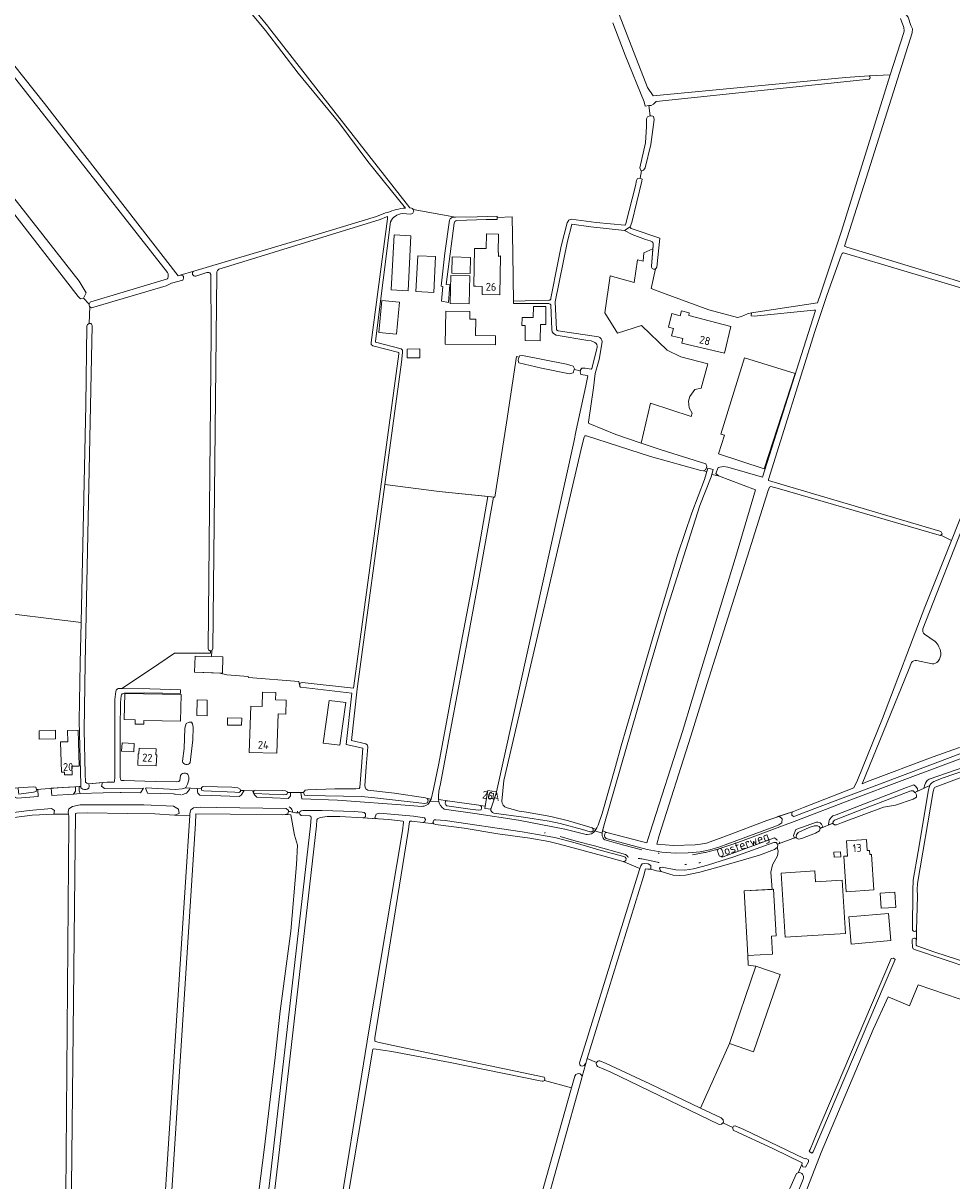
# Model space of a CAD drawing. Header units: metres. Extents: x 209813 to 223847, y 571801 to 587119.
# Tile 106 of 256: x 213600 to 214070, y 576417 to 577002. Entities that reach past the tile are written whole.
import ezdxf
from ezdxf.enums import TextEntityAlignment as Align

# ---------------------------------------------------------------- set-up
doc = ezdxf.new("R2010")
doc.units = ezdxf.units.M
for name, color, linetype, lineweight in [('B-RO-GR-BOUWLAND-GV', 8, 'Continuous', 0), ('B-RO-GR-GRAS-GV', 8, 'Continuous', 0), ('B-RO-OG-BEBOUWING-GV', 8, 'Continuous', 0), ('B-RO-OG-BEBOUWING-T18', 8, 'Continuous', 0), ('B-RO-OG-TERREIN_ERF-GV', 8, 'Continuous', 0), ('B-RO-OG-TOPOGRAFIE-T18', 8, 'Continuous', 0), ('B-RO-OG-WATER_GREPPEL-GV', 8, 'Continuous', 0), ('B-RO-OG-WEG-GV', 8, 'Continuous', 0), ('B-RO-VH-VERHARDING_BETONSTRAATSTEEN-GV', 8, 'Continuous', 0), ('B-RO-VH-VERHARDING_HALFVERHARDING-GV', 8, 'Continuous', 0)]:
    doc.layers.add(name, color=color, linetype=linetype, lineweight=lineweight)
doc.styles.add('NLCS-ISO-M200-T18', font='txt', dxfattribs={"height": 0.36})

msp = doc.modelspace()

# ---------------------------------------------------------------- linework, layer by layer
at = {"layer": 'B-RO-GR-BOUWLAND-GV', "flags": 128}
for points in [[(213793.567, 576908.938), (213774.5, 576932.494), (213759.818, 576952.098), (213739.267, 576977.203), (213722.743, 576998.739), (213608.646, 577136.12), (213607.518, 577137.88), (213600.697, 577135.035), (213524.192, 577100.209), (213522.407, 577099.576), (213517.26, 577097.054), (213507.533, 577092.63), (213560.946, 577022.222)], [(213628.053, 576864.145), (213467.901, 577070.621)], [(213882.241, 577056.975), (213905.767, 576996.286), (213915.888, 576969.894), (213918.864, 576965.66), (214016.126, 576974.892), (214028.035, 576975.824), (214038.673, 576976.303), (214045.601, 576997.745), (214045.742, 576998.562), (214045.53, 577000.157), (214043.87, 577004.756)], [(214101.071, 577038.025), (214062.75, 577026.668), (214047.053, 577021.895), (214042.4, 577020.163), (214040.707, 577019.591), (214041.777, 577015.384), (214045.015, 577007.119), (214046.682, 577006.563), (214047.752, 577005.36), (214049.192, 577001.232), (214049.895, 576999.599), (214049.806, 576997.557), (214025.498, 576920.824), (214015.538, 576889.573), (214016.696, 576889.11), (214115.409, 576859.181)], [(213562.638, 577021.921), (213590.219, 576988.134), (213610.993, 576961.867), (213678.645, 576874.715), (213679.721, 576875.034)], [(213686.595, 576877.073), (213749.427, 576895.705), (213779.002, 576904.665), (213783.54, 576906.443), (213784.49, 576906.635)], [(213649.012, 576666.056), (213650.133, 576666.044), (213665.234, 576675.981), (213676.821, 576683.963), (213695.015, 576683.9), (213695.027, 576685.078), (213694.735, 576685.057), (213694.03, 576685.51), (213693.792, 576686.265), (213695.361, 576845.39), (213695.095, 576875.281), (213694.612, 576876.101), (213694.101, 576876.376), (213693.211, 576876.258), (213687.521, 576874.537)], [(213686.595, 576877.073), (213679.721, 576875.034)], [(213680.931, 576872.543), (213675.321, 576870.893), (213672.492, 576869.577), (213634.769, 576858.473)], [(213633.659, 576860.354), (213630.79, 576863.366), (213629.258, 576863.091), (213628.053, 576864.145)], [(213633.946, 576859.094), (213633.591, 576850.567), (213634.41, 576850.515), (213634.888, 576850.215), (213635.136, 576849.628), (213631.611, 576678.882), (213631.122, 576644.991), (213631.583, 576623.005), (213631.803, 576618.726), (213631.974, 576618.496), (213632.271, 576618.329), (213632.502, 576618.161), (213633.426, 576617.845), (213642.753, 576618.73), (213646.204, 576618.73), (213646.5, 576619.04), (213646.655, 576621.329), (213646.565, 576660.445), (213647.096, 576664.553)], [(213580.409, 576705.527), (213629.526, 576699.338), (213631.892, 576809.51), (213632.452, 576849.233), (213632.719, 576850.033), (213633.591, 576850.567)]]:
    msp.add_lwpolyline(points, dxfattribs=at)
at = {"layer": 'B-RO-GR-BOUWLAND-GV'}
for points in [[(213784.49, 576906.635, -0.0868919), (213793.567, 576908.938)], [(213679.721, 576875.034, -0.7643926), (213680.931, 576872.543)], [(213687.521, 576874.537, -0.904113), (213686.595, 576877.073)], [(213647.096, 576664.553, -0.4434807), (213649.012, 576666.056)]]:
    msp.add_lwpolyline(points, format="xyb", dxfattribs=at)
msp.add_arc((213635.335, 576860.073), 1.7, 170.487955, 252.10143, dxfattribs=at)
at = {"layer": 'B-RO-GR-GRAS-GV', "flags": 128}
for points in [[(213522.906, 577034.222), (213486.575, 577083.392), (213485.385, 577083.233), (213472.169, 577078.114), (213469.986, 577077.32), (213469.073, 577076.725), (213469.073, 577075.256), (213473.28, 577069.343), (213513.325, 577018.225), (213548.25, 576974.212), (213628.617, 576871.897), (213632.045, 576866.024), (213630.79, 576863.366), (213633.659, 576860.354)], [(213675.65, 577059.838), (213723.907, 577000.856)], [(213673.307, 576876.304), (213560.151, 577020.367), (213554.618, 577020.779)], [(213912.979, 576927.812), (213912.56, 576927.969), (213912.045, 576929.3), (213914.939, 576941.936), (213915.463, 576950.157), (213915.439, 576954.002), (213915.947, 576954.987), (213916.763, 576955.388), (213917.317, 576955.473), (213916.696, 576960.697), (213914.808, 576960.506), (213914.325, 576962.7), (213904.738, 576986.24), (213898.49, 577002.495)], [(213724.235, 577000.437), (213749.49, 576968.21), (213795.826, 576909.014), (213796.677, 576908.908)], [(214028.044, 576974.153), (213920.405, 576962.721), (213918.958, 576961.421), (213917.758, 576960.805), (213916.696, 576960.697)], [(213920.076, 576878.209), (213917.837, 576868.291), (213923.54, 576866.05), (213947, 576857.53), (213961.54, 576853.6), (213963.42, 576854.14), (213966.56, 576855.41), (213968.63, 576856), (214001.975, 576861.057), (214003.667, 576865.809), (214014.042, 576897.192), (214038.673, 576976.303), (214028.035, 576975.824)], [(213917.317, 576955.473), (213917.871, 576955.557), (213918.672, 576955.449), (213918.99, 576955.152), (213919.272, 576953.724), (213917.572, 576941.06), (213914.839, 576929.251), (213913.997, 576928.042), (213912.979, 576927.812), (213912.19, 576924.082), (213913.258, 576923.516), (213913.153, 576922.515), (213907.963, 576901.613), (213907.285, 576899.421)], [(213867.084, 576862.869), (213867.16, 576863.402), (213870.693, 576881.228), (213872.377, 576889.577), (213875.328, 576901.532), (213876.143, 576902.875), (213877.368, 576903.376), (213890.027, 576901.676), (213904.524, 576900.271), (213904.722, 576900.328), (213904.989, 576901.039), (213909.897, 576920.234), (213910.462, 576922.85), (213910.927, 576923.936), (213912.19, 576924.082)], [(213797.555, 576908.162), (213818.945, 576904.398), (213829.779, 576904.469), (213839.954, 576904.764), (213839.958, 576904.16)], [(213839.958, 576904.16), (213847.556, 576904.409), (213847.834, 576885.873), (213848.15, 576861.323), (213848.135, 576861.913), (213866.037, 576862.284)], [(213904.333, 576897.54), (213887.229, 576899.441), (213877.745, 576900.778), (213877.638, 576900.539), (213875.465, 576892.123), (213869.355, 576861.535), (213869.956, 576847.589), (213869.995, 576847.342), (213870.735, 576846.907), (213887.779, 576844.379), (213891.122, 576843.788)], [(213917.365, 576892.353), (213914.973, 576893.075)], [(213891.447, 576832.368), (213889.581, 576825.294), (213888.622, 576818.009), (213886.104, 576800.627), (213886.161, 576800.12), (213886.723, 576799.752), (213900.031, 576794.391), (213912.743, 576790.11), (213917.442, 576810.227), (213938.112, 576803.581), (213938.557, 576805.176), (213937.084, 576807.959), (213936.68, 576811.211), (213937.335, 576813.651), (213939.823, 576817.141), (213943.049, 576817.795), (213946.411, 576830.1), (213932.883, 576833.765), (213925.889, 576837.078), (213912.981, 576849.614), (213900.786, 576845.749), (213894.333, 576855.935), (213897.082, 576874.589), (213909.244, 576871.215), (213910.896, 576882.75), (213913.757, 576881.99), (213914.051, 576886.314), (213918.695, 576888.363), (213918.836, 576890.074)], [(214079.638, 576765.317), (214080.358, 576767.261), (214115.026, 576855.679), (214114.998, 576856.175), (214114.529, 576856.575), (214111.076, 576857.643), (214045.543, 576877.202), (214015.1, 576886.2), (214014.864, 576886.2), (214014.451, 576885.99), (214013.872, 576884.999), (214006.753, 576865.15), (214000.567, 576846.428), (213977.124, 576771.765), (213977.069, 576771.304), (213977.177, 576771.181), (213983.406, 576769.318), (214063.708, 576745.567), (214064.454, 576745.302), (214064.893, 576744.26), (214064.289, 576743.588), (214069.632, 576740.829), (214076.718, 576758.675), (214077.04, 576759.085)], [(213634.485, 576861.542), (213649.074, 576865.931), (213673.217, 576873.105)], [(213893.049, 576841.287), (213891.447, 576832.368)], [(213889.864, 576594.765), (213890.33, 576595.5), (213891.04, 576597), (213893.01, 576602.89), (213899.75, 576626.5), (213902.64, 576637), (213908.35, 576656.55), (213920.6, 576698.05), (213931.27, 576733.91), (213938.31, 576754.85), (213944.76, 576771.73), (213945.91, 576775.667), (213944.329, 576776.054), (213942.885, 576776.194), (213917.507, 576783.33), (213885.159, 576793.764), (213884.548, 576793.834), (213884.208, 576793.685), (213883.934, 576793.098), (213882.973, 576789.215), (213843.379, 576619.429), (213842.281, 576609.136)], [(214064.289, 576743.588), (214064.141, 576743.424), (214063.417, 576743.538), (213982.67, 576766.992), (213978.257, 576768.117), (213977.647, 576767.818), (213977.043, 576766.135), (213967.331, 576735.602), (213946.052, 576668.027), (213937.887, 576641.849), (213921.889, 576591.766), (213920.615, 576587.321), (213929.105, 576586.671), (213940.043, 576586.94), (213942.763, 576587.266), (213945.75, 576587.89), (213955.872, 576591.494), (213976.37, 576599.303), (213989.775, 576603.888), (213994.772, 576605.888), (214020.358, 576615.781), (214022.217, 576619.628), (214034.853, 576650.874), (214056.282, 576707.204), (214069.632, 576740.829)], [(214093.207, 576628.151), (214061.366, 576616.095), (214061.136, 576615.897), (214060.96, 576615.603), (214060.471, 576613.918), (214052.57, 576567.452), (214052.37, 576564.431), (214052.431, 576561.178), (214052.05, 576543.755), (214051.886, 576536.235), (214052.078, 576535.94), (214061.214, 576532.712), (214129.991, 576510.527)], [(213844.927, 576605.673), (213851.113, 576603.982), (213854.779, 576603.443), (213867.106, 576601.291), (213876.015, 576599.159), (213887.965, 576595.652), (213889.864, 576594.765)], [(213622.755, 576381.384), (213622.399, 576381.477), (213621.817, 576382.12), (213621.7, 576382.906), (213621.608, 576389.149), (213623.383, 576598.155), (213623.282, 576601.442), (213623.162, 576602.558), (213615.819, 576602.531), (213604.842, 576601.992), (213574.679, 576598.165), (213547.939, 576593.686), (213546.703, 576593.429), (213547.619, 576584.302)], [(213671.504, 576379.106), (213670.827, 576379.69), (213670.688, 576380.407), (213671.319, 576399.64), (213684.478, 576601.847), (213676.848, 576602.06), (213666.861, 576602.677), (213653.021, 576602.891), (213632.606, 576603.073), (213627.441, 576602.934), (213626.729, 576602.742), (213624.445, 576382.737), (213624.273, 576381.751), (213623.245, 576381.256), (213622.755, 576381.384), (213622.706, 576375.416), (213661.505, 576373.077), (213662.755, 576372.575), (213663.402, 576371.021), (213663.318, 576370.365)], [(213732.807, 576602.252), (213731.357, 576602.094), (213704.859, 576602.524), (213687.634, 576602.653), (213687.324, 576597.722), (213674.615, 576399.172), (213673.052, 576380.409), (213672.94, 576379.784), (213672.388, 576379.047), (213671.504, 576379.106), (213671.129, 576371.723), (213695.694, 576370.596), (213712.161, 576369.778), (213713.046, 576369.009), (213713.172, 576368.548), (213715.615, 576381.569), (213722.088, 576432.711), (213727.711, 576479.396), (213730.258, 576502.845), (213735.563, 576543.376), (213738.534, 576577.011), (213738.958, 576586.878), (213737.388, 576591.825), (213735.669, 576602.157)], [(213720.262, 576377.605), (213725.266, 576420.116), (213745.501, 576596.628), (213745.885, 576600.787), (213745.773, 576601.234), (213745.156, 576601.676), (213740.812, 576601.734), (213740.197, 576602.409), (213740.029, 576603.16), (213738.217, 576603.174), (213734.88, 576603.75), (213734.366, 576603.758), (213734.085, 576602.703), (213732.807, 576602.252), (213735.669, 576602.157)], [(213755.301, 576368.286), (213755.006, 576369.09), (213755.225, 576371.473), (213756.959, 576381.447), (213775.118, 576492.922), (213792, 576594.007), (213792.56, 576598.415), (213792.56, 576598.806), (213792.282, 576599.008), (213785.13, 576599.838), (213772.097, 576600.633), (213760.325, 576601.317), (213754.021, 576601.304), (213750.442, 576600.776), (213749.054, 576600.103), (213748.819, 576599.626), (213748.52, 576596.561), (213729.401, 576428.597), (213723.095, 576376.058), (213722.675, 576375.146), (213721.844, 576374.86)], [(213884.665, 576476.394), (213883.956, 576475.362), (213882.99, 576475.08), (213882.335, 576475.326), (213881.722, 576475.798), (213881.607, 576476.72), (213884.329, 576485.292), (213911.109, 576571.728), (213912.163, 576574.957), (213903.593, 576578.503), (213893.431, 576581.426), (213871.51, 576587.344), (213866.151, 576588.622), (213856.457, 576590.3), (213840.321, 576592.588), (213823.189, 576595.416), (213808.7, 576597.277), (213807.936, 576597.527), (213796.763, 576599.018), (213795.903, 576598.881), (213795.616, 576598.546), (213795.02, 576593.657), (213778.102, 576489.315), (213778.1, 576487.728), (213779.534, 576487.22), (213787.379, 576485.457), (213863.692, 576469.565), (213864.027, 576468.627), (213863.834, 576467.844)], [(213891.928, 576477.819), (213894.996, 576476.502), (213917.084, 576466.203), (213942.736, 576453.908), (213957.414, 576486.589), (213970.818, 576525.624), (213966.886, 576526.139), (213966.758, 576531.04), (213964.884, 576563.65), (213978.961, 576564.459), (213978.345, 576573.172), (213979.209, 576576.917), (213981.679, 576581.347), (213982.076, 576583.808), (213981.6, 576585.708), (213980.105, 576584.6), (213972.537, 576581.783), (213961.716, 576578.571), (213950.295, 576575.356), (213942.424, 576573.173), (213935.186, 576571.577), (213932.316, 576571.416), (213928.926, 576571.72), (213922.894, 576573.467), (213920.455, 576573.82), (213917.587, 576574.696), (213916.179, 576574.625), (213914.977, 576574.814), (213913.923, 576571), (213885.431, 576478.871)], [(214135.476, 576504.748), (214135.532, 576505.277), (214128.966, 576507.947), (214093.878, 576519.647), (214089.412, 576506.991), (214087.339, 576504.43), (214052.838, 576516.118), (214048.455, 576505.509), (214037.66, 576510.06), (214030.098, 576493.651), (214003.772, 576431.473), (213994.691, 576407.931), (213991.126, 576409.231), (213990.725, 576408.259), (213990.128, 576407.125)], [(213856.781, 576390.404), (213877.571, 576464.047), (213863.834, 576467.844), (213863.262, 576467.491), (213862.731, 576467.43), (213861.714, 576467.624), (213816.227, 576476.953), (213786.603, 576482.55), (213777.528, 576483.857), (213777.122, 576483.709), (213776.852, 576482.629), (213762.671, 576398.804)], [(213890.226, 576476.968), (213885.431, 576478.871), (213882.88, 576469.872), (213882.804, 576469.107), (213851.96, 576358.964), (213850.474, 576353.886), (213849.581, 576353.184), (213848.375, 576348.63), (213848.621, 576348.588), (213849.897, 576347.62), (213850.182, 576345.87), (213849.755, 576344.64), (213853.531, 576342.824), (213853.898, 576344.766), (213855.208, 576345.913), (213858.077, 576345.708), (213861.385, 576344.416), (213940.19, 576324.648), (213947.856, 576322.162), (213949.915, 576320.542), (213950.318, 576319.649), (213952.872, 576326.252)], [(213877.571, 576464.047), (213879.279, 576470.097), (213879.679, 576470.917), (213880.531, 576471.235), (213881.207, 576471.307), (213881.888, 576471.183), (213882.483, 576470.667), (213882.896, 576470.032), (213882.88, 576469.872)], [(213897.136, 576472.191), (213890.759, 576474.946)], [(213992.089, 576421.17), (213994.034, 576425.426), (213994.171, 576426.251), (213993.92, 576426.445), (213979.729, 576433.249), (213959.225, 576442.71), (213959.047, 576443.871), (213959.144, 576444.049), (213954.115, 576446.448), (213953.333, 576445.703), (213952.122, 576445.664), (213897.136, 576472.191)], [(213951.882, 576329.842), (213984.476, 576405.336), (213991.38, 576420.85)]]:
    msp.add_lwpolyline(points, dxfattribs=at)
at = {"layer": 'B-RO-GR-GRAS-GV'}
for points in [[(213723.907, 577000.856, -0.109917), (213724.235, 577000.437)], [(214028.035, 576975.824, -0.6828125), (214028.044, 576974.153)], [(213796.677, 576908.908, -0.1911271), (213797.555, 576908.162)], [(213914.973, 576893.075, -0.0546116), (213904.333, 576897.54)], [(213918.836, 576890.074, 0.4250967), (213917.365, 576892.353)], [(213673.36, 576873.392, 0.2207756), (213673.307, 576876.304)], [(213920.623, 576879.024, -0.1884645), (213920.076, 576878.209)], [(213673.217, 576873.105, 0.0264827), (213673.36, 576873.392)], [(213866.037, 576862.284, 0.298996), (213867.084, 576862.869)], [(213633.659, 576860.354, -0.2242282), (213634.485, 576861.542)], [(213891.122, 576843.788, -0.3611817), (213893.049, 576841.287)], [(213842.281, 576609.136, 0.3170721), (213844.927, 576605.673)], [(213991.38, 576420.85, -0.0856419), (213992.089, 576421.17)]]:
    msp.add_lwpolyline(points, format="xyb", dxfattribs=at)
at = {"layer": 'B-RO-GR-GRAS-GV', "flags": 128}
for points in [[(213714.043, 576672.079), (213714.238, 576671.519), (213739.579, 576669.539), (213740.07, 576667.95), (213740.14, 576668.35), (213740.29, 576668.64), (213740.78, 576668.92), (213741.38, 576668.975), (213767.274, 576666.116), (213767.984, 576670.994), (213790.185, 576835.243), (213790.226, 576835.812), (213777.114, 576839.273), (213776.317, 576839.991), (213776.16, 576840.983), (213784.461, 576903.501), (213784.576, 576904.687), (213783.952, 576904.498), (213780.763, 576903.185), (213702.654, 576879.086), (213699.232, 576877.944), (213698.555, 576877.326), (213698.239, 576876.665), (213698.122, 576875.656), (213696.183, 576686.18), (213695.658, 576685.126), (213695.577, 576682.118), (213701.263, 576681.946), (213701.016, 576673.793), (213699.792, 576673.83), (213703.265, 576672.848)], [(213833.904, 576606.504), (213835.161, 576614.441), (213839.563, 576613.749), (213878.684, 576790.598), (213879.824, 576796.598), (213884.819, 576819.056), (213885.699, 576823.316), (213885.721, 576824.048), (213885.42, 576824.293), (213882.284, 576824.833), (213881.92, 576826.142), (213882.024, 576826.583), (213878.875, 576827.287), (213878.351, 576825.572), (213876.498, 576825.051), (213862.293, 576827.959), (213850.885, 576830.595), (213850.613, 576831.777), (213850.713, 576832.833), (213851.02, 576833.515), (213849.689, 576833.813), (213844.653, 576800.342), (213838.717, 576762.763), (213838.035, 576762.834), (213830.459, 576720.424), (213825.369, 576693.086), (213816.834, 576647.731), (213811.229, 576617.822), (213810.474, 576614.084), (213810.211, 576611.585), (213810.211, 576609.871), (213814.802, 576609.3), (213830.752, 576607.006), (213831.358, 576606.845)], [(213948.548, 576774.271), (213948.19, 576772.99), (213942.49, 576758.59), (213925.15, 576704.02), (213916.11, 576673.81), (213894.25, 576597.83), (213893.223, 576594.098), (213895.474, 576593.142), (213913.566, 576588.501), (213915.664, 576588.056), (213917.32, 576593.446), (213933.592, 576644.266), (213943.436, 576676.629), (213961.046, 576734.013), (213970.501, 576766.42), (213951.802, 576773.475)], [(213783.145, 576769.103), (213769.83, 576670.785), (213769.11, 576665.835), (213766.225, 576639.649), (213773.608, 576638.078), (213774.212, 576637.475), (213774.574, 576636.606), (213773.689, 576626.406), (213773.072, 576616.875), (213773.365, 576615.619), (213773.621, 576615.291), (213773.995, 576614.951), (213774.619, 576614.66), (213787.975, 576613.102), (213803.722, 576610.737), (213804.617, 576610.411), (213806.59, 576610.12), (213807.82, 576615.19), (213810.37, 576628.07), (213816.01, 576658.06), (213821.73, 576688.93), (213827.29, 576718.15), (213831.72, 576742.62), (213835.185, 576763.13), (213810.618, 576765.683)]]:
    msp.add_lwpolyline(points, close=True, dxfattribs=at)
at = {"layer": 'B-RO-GR-GRAS-GV'}
msp.add_arc((213891.643, 576476.262), 1.582, 79.606302, 234.912696, dxfattribs=at)
at = {"layer": 'B-RO-OG-BEBOUWING-GV', "flags": 128}
for points in [[(213990.565, 576825.233), (213965.001, 576833.207), (213952.971, 576794.64), (213954.88, 576794.044), (213951.811, 576784.599), (213974.922, 576777.09)], [(213695.577, 576682.118), (213687.176, 576682.373), (213686.929, 576674.22), (213701.016, 576673.793), (213701.263, 576681.946)], [(213754.977, 576660.034), (213752.027, 576638.438), (213760.393, 576637.295), (213763.343, 576658.891)], [(213621.167, 576622.297), (213625.057, 576622.4), (213624.944, 576626.7), (213628.611, 576626.796), (213628.062, 576644.976), (213622.667, 576644.835), (213622.817, 576639.117), (213619.212, 576639.023), (213619.614, 576623.641), (213621.131, 576623.681)], [(213667.787, 576632.45), (213667.355, 576632.466), (213667.469, 576635.439), (213658.867, 576635.772), (213658.756, 576632.915), (213658.459, 576632.927), (213658.239, 576627.225), (213667.571, 576626.865)], [(213838.161, 576612.957), (213835.993, 576613.298), (213835.571, 576610.634), (213837.736, 576610.292)], [(214030.44, 576564.18), (214029.23, 576582.15), (214028.4, 576582.09), (214028.23, 576584.19), (214027.12, 576584.12), (214026.76, 576589.74), (214016.64, 576589.07), (214017.16, 576581.33), (214015.17, 576581.2), (214016.36, 576563.25)], [(214010.211, 576583.229), (214010.377, 576580.688), (214013.761, 576580.909), (214013.595, 576583.45)], [(214000.865, 576568.318), (214000.535, 576573.76), (213983.584, 576572.732), (213985.553, 576540.272), (214016.113, 576542.125), (214014.474, 576569.143)], [(213980.987, 576540.915), (213979.631, 576564.497), (213964.884, 576563.65), (213966.758, 576531.04), (213979.109, 576531.75), (213978.591, 576540.778)], [(214041.051, 576563.008), (214033.678, 576562.552), (214034.153, 576554.877), (214041.526, 576555.333)], [(214017.754, 576550.596), (214018.95, 576536.824), (214038.993, 576538.564), (214037.797, 576552.336)], [(213957.414, 576486.589), (213969.604, 576482.403), (213983.008, 576521.438), (213970.818, 576525.624)]]:
    msp.add_lwpolyline(points, close=True, dxfattribs=at)
at = {"layer": 'B-RO-OG-TERREIN_ERF-GV'}
for points in [[(213791.947, 576906.14, 0.2683972), (213786.074, 576902.032)], [(213797.555, 576908.162, -0.5415911), (213796.293, 576905.876)], [(213815.903, 576902.772, -0.3287135), (213818.188, 576904.393)], [(213819.538, 576902.566, 0.4286618), (213818.208, 576901.218)], [(213867.044, 576859.997, 0.2084187), (213865.767, 576860.701)], [(213890.531, 576838.47, 0.3691511), (213889.31, 576840.941)], [(214055.224, 576696.17, 0.308913), (214056.056, 576693.503)], [(214061.429, 576689.83, -0.1460668), (214064.31, 576684.082)], [(214064.31, 576684.082, -0.1687464), (214062.976, 576679.851)], [(214051.989, 576680.09, 0.2422696), (214049.41, 576679.156)], [(214062.976, 576679.851, -0.2367787), (214059.835, 576678.426)], [(213651.372, 576663.701, 0.3353461), (213649.776, 576662.263)], [(213684.763, 576628.686, -0.7163336), (213680.859, 576629.298)], [(213679.856, 576622.035, -0.7673499), (213684.087, 576621.2)], [(213836.781, 576605.09, -0.0642556), (213836.896, 576605.571)], [(214049.86, 576539.087, -0.7688271), (214051.943, 576538.843)], [(214052.05, 576543.755, -0.664811), (214050.046, 576543.909)], [(213992.089, 576421.17, -0.6304221), (213994.748, 576418.008)]]:
    msp.add_lwpolyline(points, format="xyb", dxfattribs=at)
at = {"layer": 'B-RO-OG-TERREIN_ERF-GV', "flags": 128}
for points in [[(213796.293, 576905.876), (213791.947, 576906.14)], [(213818.188, 576904.393), (213818.945, 576904.398), (213797.555, 576908.162)], [(213818.208, 576901.218), (213814.239, 576870.318), (213816.038, 576870.062), (213815.331, 576861.144), (213811.73, 576861.924), (213812.409, 576869.235), (213811.643, 576869.46), (213813.448, 576886.037), (213815.903, 576902.772)], [(213865.767, 576860.701), (213848.169, 576860.587), (213848.125, 576861.322), (213847.834, 576885.873), (213847.556, 576904.409), (213839.958, 576904.16), (213839.964, 576903.158), (213834.379, 576903.083), (213819.538, 576902.566)], [(213786.074, 576902.032), (213778.63, 576842.944), (213778.387, 576841.404), (213778.504, 576841.06), (213791.36, 576837.745), (213792.048, 576837.018), (213792.141, 576835.943), (213791.519, 576830.936), (213783.145, 576769.103), (213810.618, 576765.683), (213838.717, 576762.763), (213844.653, 576800.342), (213849.689, 576833.813), (213851.02, 576833.515), (213851.32, 576834.182), (213852.709, 576834.321), (213874.929, 576829.997), (213878.441, 576829.005), (213878.991, 576827.668), (213878.875, 576827.287), (213882.024, 576826.583), (213882.142, 576827.083), (213882.767, 576827.987), (213884.416, 576828.037), (213887.516, 576827.468), (213887.763, 576827.817), (213890.531, 576838.47)], [(213917.963, 576879.471), (213918.695, 576888.363), (213914.051, 576886.314), (213913.757, 576881.99), (213910.896, 576882.75), (213909.244, 576871.215), (213897.082, 576874.589), (213894.333, 576855.935), (213900.786, 576845.749), (213912.981, 576849.614), (213925.889, 576837.078), (213932.883, 576833.765), (213946.411, 576830.1), (213943.049, 576817.795), (213939.823, 576817.141), (213937.335, 576813.651), (213936.68, 576811.211), (213937.084, 576807.959), (213938.557, 576805.176), (213938.112, 576803.581), (213917.442, 576810.227), (213912.743, 576790.11), (213922.9, 576786.69), (213945.484, 576779.573), (213945.945, 576778.255), (213945.503, 576776.817), (213944.329, 576776.054), (213945.91, 576775.667), (213946.407, 576777.369), (213949.222, 576776.68), (213948.548, 576774.271), (213951.802, 576773.475), (213950.469, 576774.669), (213951.626, 576777.797), (213954.353, 576778.278), (213956.543, 576777.941), (213974.183, 576772.833), (214000.778, 576856.664), (214000.942, 576857.238), (214000.045, 576857.214), (213969.938, 576854.255), (213968.468, 576854.511), (213968.63, 576856), (213966.56, 576855.41), (213963.42, 576854.14), (213961.54, 576853.6), (213947, 576857.53), (213923.54, 576866.05), (213917.837, 576868.291), (213920.076, 576878.209)], [(213889.31, 576840.941), (213887.426, 576841.728), (213885.845, 576841.928), (213869.769, 576844.662), (213868.467, 576845.504), (213867.84, 576846.312), (213867.578, 576847.463), (213867.044, 576859.997)], [(214077.952, 576754.182), (214055.224, 576696.17)], [(213597.779, 576615.712), (213605.381, 576616.345), (213606.586, 576616.061), (213606.979, 576614.96), (213620.147, 576616.016), (213629.433, 576616.448), (213629.341, 576617.383), (213628.583, 576649.717), (213629.087, 576678.915), (213629.526, 576699.338), (213580.409, 576705.527)], [(214056.056, 576693.503), (214061.429, 576689.83)], [(213740.07, 576667.95), (213739.579, 576669.539), (213714.238, 576671.519), (213714.043, 576672.079), (213703.265, 576672.848), (213699.792, 576673.83), (213686.929, 576674.22), (213687.176, 576682.373), (213695.577, 576682.118), (213695.658, 576685.126), (213695.027, 576685.078), (213695.015, 576683.9), (213676.821, 576683.963), (213665.234, 576675.981), (213650.133, 576666.044), (213664.255, 576665.9), (213679.832, 576665.415), (213679.87, 576663.427), (213661.643, 576663.869), (213651.372, 576663.701)], [(214049.41, 576679.156), (214047.92, 576675.35), (214024.595, 576617.804), (214027.28, 576619.037), (214060.403, 576631.489), (214073.273, 576635.948), (214074.387, 576636.218), (214075.384, 576635.514), (214075.47, 576634.944), (214082.281, 576637.356)], [(214059.835, 576678.426), (214051.989, 576680.09)], [(213684.087, 576621.2), (213683.97, 576619.898), (213683.43, 576617.702), (213682.546, 576615.886), (213682.364, 576615.823), (213690.409, 576615.23), (213690.367, 576615.95), (213691.36, 576616.414), (213705.71, 576616.091), (213708.815, 576615.754), (213710.01, 576615.057), (213710.091, 576614.485), (213716.855, 576614.276), (213717.524, 576614.61), (213731.346, 576614.446), (213732.998, 576614.357), (213733.874, 576613.797), (213733.854, 576613.43), (213741.957, 576613.479), (213742.91, 576614.604), (213744.274, 576614.823), (213757.833, 576615.233), (213768.53, 576615.233), (213769.932, 576615.404), (213770.25, 576615.513), (213770.584, 576615.936), (213771.273, 576626.589), (213772.084, 576635.927), (213763.578, 576637.736), (213766.438, 576663.7), (213740.74, 576666.61), (213740.46, 576666.75), (213740.22, 576667.04), (213740.12, 576667.43), (213740.08, 576667.67), (213740.07, 576667.95)], [(213649.776, 576662.263), (213649.473, 576658.998), (213649.237, 576645.759), (213649.319, 576621.02), (213649.732, 576619.631), (213650.002, 576619.537), (213651.403, 576619.537), (213666.988, 576618.965), (213677.731, 576618.839), (213678.903, 576618.947), (213679.462, 576619.53), (213679.856, 576622.035)], [(213680.859, 576629.298), (213681.731, 576635.613), (213682.047, 576646.005), (213682.685, 576648.317), (213684.193, 576649.021), (213685.331, 576648.985), (213685.962, 576648.227), (213686.186, 576646.431), (213686.061, 576640.124), (213684.763, 576628.686)], [(214058.136, 576614.858), (214058.55, 576616.518), (214058.761, 576616.981), (214051.168, 576613.5), (214051.475, 576613.238), (214052.067, 576612.316), (214051.927, 576611.059), (214050.277, 576610.135), (214041.343, 576607.115), (214035.285, 576606.087), (214014.146, 576598.177), (214011.529, 576597.06), (214010.586, 576597.008), (214009.921, 576597.528), (214009.774, 576598.011), (214003.266, 576595.287), (214002.953, 576594.1), (214000.938, 576592.941), (213994.371, 576590.345), (213992.454, 576589.771), (213991.484, 576590.201), (213991.285, 576590.812), (213981.712, 576587.242), (213981.865, 576586.993), (213981.736, 576585.808), (213981.6, 576585.708), (213982.076, 576583.808), (213981.679, 576581.347), (213979.209, 576576.917), (213978.345, 576573.172), (213978.961, 576564.459), (213979.631, 576564.497), (213980.987, 576540.915), (213978.591, 576540.778), (213979.109, 576531.75), (213966.758, 576531.04), (213966.886, 576526.139), (213970.818, 576525.624), (213983.008, 576521.438), (213969.604, 576482.403), (213957.414, 576486.589), (213942.736, 576453.908), (213953.179, 576448.903), (213954.229, 576447.979), (213954.335, 576446.658), (213954.115, 576446.448), (213959.144, 576444.049), (213959.491, 576444.68), (213960.378, 576444.902), (213964.679, 576442.999), (213995.186, 576428.341), (213995.687, 576428.219), (213996.213, 576428.324), (213997.315, 576427.701), (213997.386, 576426.773), (213995.879, 576424.004), (213994.505, 576424.221), (213994.034, 576425.426), (213992.089, 576421.17)], [(213839.563, 576613.749), (213835.161, 576614.441), (213833.724, 576605.367), (213835.464, 576605.141), (213836.781, 576605.09)], [(213836.896, 576605.571), (213839.298, 576612.551), (213839.563, 576613.749)], [(214050.046, 576543.909), (214050.147, 576563.87), (214050.299, 576569.1), (214052.845, 576583.678), (214058.136, 576614.858)], [(214051.943, 576538.843), (214052.05, 576543.755)], [(213994.748, 576418.008), (213991.126, 576409.231), (213994.691, 576407.931), (214003.772, 576431.473), (214030.098, 576493.651), (214037.66, 576510.06), (214048.455, 576505.509), (214052.838, 576516.118), (214087.339, 576504.43), (214089.412, 576506.991), (214093.878, 576519.647), (214050.904, 576533.978), (214050.285, 576534.356), (214049.897, 576535.23), (214049.81, 576538.299), (214049.86, 576539.087)]]:
    msp.add_lwpolyline(points, dxfattribs=at)
for points in [[(213796.327, 576894.884), (213794.862, 576867.121), (213786.36, 576867.57), (213787.825, 576895.333)], [(213841.571, 576884.698), (213841.252, 576865.049), (213832.308, 576865.181), (213832.368, 576869.265), (213829.192, 576869.441), (213828.227, 576869.455), (213828.507, 576888.489), (213834.467, 576888.469), (213834.587, 576895.889), (213840.541, 576895.791), (213840.39, 576886.492), (213840.606, 576886.488), (213840.573, 576884.482)], [(213799.814, 576884.823), (213808.803, 576884.365), (213807.881, 576866.27), (213798.892, 576866.728)], [(213816.981, 576876.086), (213817.189, 576884.227), (213826.491, 576883.989), (213826.283, 576875.848)], [(213826.16, 576874.688), (213825.834, 576860.44), (213816.243, 576860.659), (213816.569, 576874.907)], [(213789.053, 576845.22), (213780.118, 576846.043), (213781.607, 576862.203), (213790.542, 576861.38)], [(213839.059, 576839.692), (213813.697, 576840.096), (213813.963, 576856.788), (213826.159, 576856.593), (213826.098, 576852.778), (213829.186, 576852.729), (213829.054, 576844.451), (213839.132, 576844.29)], [(213864.623, 576859.124), (213864.477, 576850.088), (213861.781, 576850.132), (213861.648, 576841.865), (213854.05, 576841.987), (213854.172, 576849.585), (213852.485, 576849.613), (213852.55, 576853.616), (213858.151, 576853.526), (213858.243, 576859.227)], [(213929.057, 576848.031), (213926.542, 576848.632), (213928.191, 576855.539), (213932.568, 576854.494), (213933.142, 576856.9), (213937.113, 576855.952), (213936.791, 576854.604), (213958.049, 576849.062), (213954.821, 576835.538), (213933.298, 576840.675), (213933.857, 576843.016), (213928.184, 576844.371)], [(213794.471, 576833.182), (213794.421, 576837.601), (213800.772, 576837.673), (213800.822, 576833.254)], [(213951.811, 576784.599), (213954.88, 576794.044), (213952.971, 576794.64), (213965.001, 576833.207), (213990.565, 576825.233), (213974.922, 576777.09)], [(213679.827, 576649.484), (213661.248, 576649.908), (213661.204, 576647.966), (213656.863, 576648.065), (213656.912, 576650.181), (213651.335, 576650.308), (213651.637, 576663.558), (213680.133, 576662.908)], [(213715.413, 576657.106), (213721.115, 576656.954), (213721.307, 576664.151), (213728.03, 576663.92), (213727.921, 576660.238), (213733.24, 576660.08), (213733.029, 576653.119), (213729.171, 576653.236), (213728.567, 576633.299), (213714.566, 576633.723)], [(213693.263, 576652.242), (213688.099, 576652.3), (213688.189, 576660.252), (213693.353, 576660.194)], [(213703.56, 576647.538), (213703.631, 576651.175), (213710.81, 576651.034), (213710.739, 576647.397)], [(213616.653, 576640.59), (213608.394, 576640.371), (213608.281, 576644.656), (213616.539, 576644.875)], [(213650.248, 576638.564), (213656.39, 576638.241), (213656.168, 576634.023), (213650.026, 576634.346)], [(213835.571, 576610.634), (213835.993, 576613.298), (213838.161, 576612.957), (213837.736, 576610.292)], [(214016.64, 576589.07), (214026.76, 576589.74), (214027.12, 576584.12), (214028.23, 576584.19), (214028.4, 576582.09), (214029.23, 576582.15), (214030.44, 576564.18), (214016.36, 576563.25), (214015.17, 576581.2), (214017.16, 576581.33)], [(214013.761, 576580.909), (214010.377, 576580.688), (214010.211, 576583.229), (214013.595, 576583.45)], [(214016.113, 576542.125), (213985.553, 576540.272), (213983.584, 576572.732), (214000.535, 576573.76), (214000.865, 576568.318), (214014.474, 576569.143)], [(214033.678, 576562.552), (214041.051, 576563.008), (214041.526, 576555.333), (214034.153, 576554.877)], [(214036.483, 576523.092), (214039.18, 576529.538), (214040.362, 576529.76), (214041.24, 576528.969), (214036.186, 576517.218), (213999.703, 576431.751), (213999.064, 576431.111), (213998.288, 576431.588), (213997.734, 576432.178), (213998.207, 576432.957), (214001.335, 576440.353)]]:
    msp.add_lwpolyline(points, close=True, dxfattribs=at)
at = {"layer": 'B-RO-OG-WATER_GREPPEL-GV', "flags": 128}
for points in [[(213907.285, 576899.421), (213904.333, 576897.54)], [(213920.623, 576879.024), (213922.141, 576893.671), (213907.721, 576898.566)], [(213918.836, 576890.074), (213917.963, 576879.471)]]:
    msp.add_lwpolyline(points, dxfattribs=at)
at = {"layer": 'B-RO-OG-WATER_GREPPEL-GV'}
for points in [[(213907.721, 576898.566, -0.2642107), (213907.285, 576899.421)], [(213917.963, 576879.471, 0.645465), (213920.076, 576878.209)]]:
    msp.add_lwpolyline(points, format="xyb", dxfattribs=at)
at = {"layer": 'B-RO-OG-WEG-GV', "flags": 128}
for points in [[(214075.231, 576633.477), (214047.671, 576623.055), (214000.555, 576605.315), (213990.506, 576601.431), (213989.722, 576601.289), (213988.999, 576601.956), (213988.89, 576602.791), (213989.182, 576603.484), (213989.775, 576603.888), (213981.366, 576601.133), (213982.685, 576601.234), (213984.111, 576600.059), (213983.862, 576598.149), (213982.424, 576597.142), (213980.433, 576596.168), (213961.169, 576589.125), (213952.109, 576585.735), (213947.445, 576584.381), (213942.618, 576583.431), (213936.594, 576582.901), (213929.937, 576582.84), (213923.145, 576583.353), (213915.856, 576584.62), (213906.33, 576587.109), (213894.983, 576590.168), (213894.307, 576590.807), (213894.155, 576591.706), (213894.529, 576593.014), (213895.474, 576593.142), (213893.223, 576594.098), (213892.97, 576593.18), (213893, 576591.99), (213893.1, 576591.48), (213893.31, 576590.91), (213893.57, 576590.35), (213893.94, 576589.89), (213894.309, 576589.573), (213904.019, 576586.858), (213913.041, 576584.489)], [(213950.957, 576584.576), (213961.65, 576588.201), (213982.886, 576595.998), (213991.413, 576599.316), (214016.95, 576609.11), (214047.5, 576620.47), (214074.106, 576630.531)], [(214076.473, 576626.46), (214058.396, 576620.235), (214057.35, 576619.49), (214057.08, 576619.06), (214056.62, 576618.16), (214056.25, 576617.29), (214055.743, 576615.639), (214058.761, 576616.981), (214058.982, 576617.467), (214059.724, 576618.254), (214060.781, 576618.945), (214065.47, 576620.799), (214100.308, 576632.878)], [(213628.593, 576616.409), (213628.546, 576614.282), (213629.044, 576612.878), (213640.747, 576613.31), (213649.26, 576613.483)], [(213649.741, 576613.481), (213659.621, 576613.205), (213661.133, 576615.696), (213641.414, 576615.392), (213639.933, 576616.604), (213640.402, 576618.48), (213633.426, 576617.845), (213633.612, 576616.752), (213633.459, 576615.704), (213632.68, 576615.176), (213631.885, 576614.969), (213631.194, 576615.002), (213630.394, 576615.19), (213629.503, 576615.744), (213629.433, 576616.448), (213628.593, 576616.409)], [(213680.504, 576612.278), (213682.82, 576613.16), (213683.756, 576614.191), (213684.307, 576614.971), (213684.557, 576615.661), (213682.364, 576615.823), (213680.739, 576615.267), (213677.172, 576614.892), (213662.446, 576615.716), (213662.048, 576615.71), (213663.193, 576613.095), (213676.349, 576612.694)], [(213677.135, 576612.639), (213680.071, 576612.316)], [(213574.307, 576600.696), (213603.237, 576604.367), (213614.628, 576605.333), (213616.096, 576604.376), (213615.819, 576602.531), (213623.162, 576602.558), (213623.055, 576603.559), (213623.423, 576605.191), (213625.24, 576606.291), (213629.052, 576607.13), (213632.901, 576607.167), (213661.2, 576607.237), (213676.274, 576606.591), (213678.808, 576605.093), (213679.078, 576602.831), (213676.848, 576602.06)], [(213676.848, 576602.06), (213684.478, 576601.847), (213684.543, 576602.871), (213685.008, 576604.593), (213686.478, 576605.695), (213689.756, 576605.972), (213697.985, 576605.828), (213733.285, 576605.269), (213734.512, 576604.305), (213734.366, 576603.758), (213734.88, 576603.75), (213736.458, 576603.478), (213736.44, 576604.182)], [(213739.027, 576603.987), (213739.089, 576603.167), (213740.029, 576603.16), (213740.255, 576603.812), (213740.89, 576604.138), (213741.651, 576604.378), (213751.538, 576604.254), (213767.635, 576603.751), (213771.689, 576603.512), (213772.633, 576603.26), (213773.397, 576602.695), (213773.287, 576601.052), (213772.097, 576600.633), (213779.289, 576600.058), (213778.125, 576600.693), (213778.742, 576602.506), (213780.377, 576602.905), (213797.716, 576601.39), (213803.277, 576600.653), (213803.778, 576599.706), (213803.31, 576598.799), (213802.433, 576598.222), (213807.936, 576597.527), (213807.414, 576598.424), (213808.055, 576599.577), (213808.966, 576599.668), (213813.579, 576599.292), (213852.508, 576593.598), (213864.293, 576591.544), (213869.153, 576590.605), (213879.336, 576588.036), (213892.508, 576584.149), (213903.922, 576581.068), (213904.626, 576580.682), (213905.112, 576580.127), (213905.038, 576579.096), (213904.32, 576578.529), (213903.593, 576578.503), (213912.163, 576574.957), (213912.665, 576576.297), (213913.25, 576577.431), (213914.279, 576577.594), (213916.343, 576577.326), (213917.692, 576576.586), (213917.587, 576574.696), (213920.455, 576573.82), (213922.894, 576573.467), (213922.324, 576574.166), (213922.069, 576575.2), (213922.352, 576575.601), (213923.32, 576575.638), (213930.319, 576574.279), (213934.809, 576574.18), (213939.18, 576574.814), (213946.367, 576576.777), (213959.538, 576580.916), (213966.622, 576583.364), (213979.807, 576588.187), (213981.109, 576588.226), (213981.712, 576587.242), (213982.933, 576587.666), (213982.789, 576588.233), (213982.612, 576588.412)], [(213810.211, 576609.871), (213810.375, 576608.97), (213810.701, 576608.051), (213811.273, 576606.846), (213812.151, 576605.804), (213812.955, 576605.11), (213813.15, 576605.07), (213828.7, 576602.79), (213850.79, 576599.5), (213874.09, 576594.85), (213885.02, 576592.13), (213885.44, 576592.13), (213886.64, 576592.33), (213887.59, 576592.59), (213888.59, 576593.22), (213889.6, 576594.35), (213889.864, 576594.765), (213887.965, 576595.652), (213888.54, 576595.077), (213888.54, 576594.037), (213887.763, 576593.493), (213887.009, 576593.535), (213883.075, 576594.7), (213871.723, 576597.694), (213866.2, 576598.884), (213853.227, 576600.988), (213838.213, 576602.952)], [(213836.781, 576605.09), (213835.464, 576605.141), (213833.724, 576605.367), (213833.904, 576606.504), (213831.358, 576606.845), (213831.958, 576606.32), (213832.092, 576605.65), (213831.785, 576604.698), (213830.644, 576604.452), (213826.232, 576605.059), (213814.531, 576606.761), (213813.915, 576607.213), (213813.576, 576607.892), (213813.763, 576609.019), (213814.802, 576609.3), (213810.211, 576609.871)], [(213906.442, 576580.736), (213906.062, 576580.901), (213905.547, 576581.589), (213904.92, 576582.014), (213889.194, 576586.396), (213879.847, 576588.906), (213871.799, 576591.241)], [(213981.036, 576589.763), (213980.238, 576590.503), (213954.195, 576580.956)], [(213938.775, 576581.843), (213944.929, 576583.071)], [(213945.336, 576583.16), (213950.272, 576584.375)], [(213920.99, 576578.165), (213913.039, 576579.871)]]:
    msp.add_lwpolyline(points, dxfattribs=at)
for points in [[(213614.458, 576615.56), (213614.784, 576611.922), (213625.685, 576612.632), (213626.688, 576614.159), (213626.775, 576616.324)], [(214007.574, 576597.144), (214009.774, 576598.011), (214009.643, 576598.442), (214010.463, 576599.411), (214022.239, 576604.03), (214049.127, 576614.227), (214050.281, 576614.261), (214051.168, 576613.5), (214052.681, 576614.208), (214052.43, 576615.32), (214051.65, 576616.51), (214050.59, 576617.318), (214047.01, 576615.98), (214011.36, 576602.2), (214009.653, 576601.569), (214009.14, 576601.14), (214008.06, 576599.74), (214007.66, 576598.68)], [(213597.964, 576613.547), (213597.779, 576615.712), (213594.767, 576615.42), (213595.378, 576612.37), (213595.77, 576611.42), (213596.24, 576610.92), (213597.187, 576610.512), (213607.919, 576611.43), (213607.74, 576615.022), (213606.995, 576614.918), (213606.869, 576613.871), (213605.47, 576613.524), (213598.039, 576612.674)], [(213709.516, 576611.371), (213710.484, 576612.141), (213712.025, 576614.404), (213710.091, 576614.485), (213710.171, 576613.93), (213709.311, 576613.383), (213707.239, 576613.578), (213691.579, 576614.259), (213690.449, 576614.557), (213690.409, 576615.23), (213688.4, 576615.378), (213688.41, 576613.94), (213688.58, 576613.13), (213689.678, 576612.032), (213695.52, 576611.88)], [(213716.841, 576614.191), (213716.412, 576614.21), (213716.53, 576613.51), (213717.03, 576612.45), (213718.446, 576611.046), (213734.279, 576610.469), (213735.12, 576611.31), (213735.36, 576611.76), (213735.42, 576612.55), (213735.412, 576613.421), (213733.854, 576613.43), (213733.821, 576612.803), (213733.17, 576612.499), (213731.987, 576612.317), (213717.428, 576612.855), (213716.695, 576613.313)], [(213802.42, 576606.48), (213803.1, 576606.6), (213803.92, 576606.88), (213804.98, 576607.6), (213805.41, 576608.09), (213806.59, 576610.12), (213804.617, 576610.411), (213804.974, 576609.52), (213804.752, 576608.188), (213803.453, 576607.956), (213778.055, 576610.811), (213771.341, 576611.45), (213743.962, 576611.99), (213742.474, 576612.122), (213741.957, 576613.479), (213740.618, 576613.469), (213741.13, 576610.22), (213759.27, 576609.56), (213795.71, 576606.94), (213801.87, 576606.43)], [(213991.285, 576590.812), (213991.18, 576591.135), (213991.26, 576592.003), (213992.163, 576593.26), (213997.672, 576595.783), (214000.423, 576596.611), (214001.858, 576596.65), (214002.778, 576596.186), (214003.195, 576595.418), (214004.58, 576596.11), (214003.89, 576597.4), (214003.2, 576598.1), (214002.15, 576598.45), (214001.341, 576598.496), (213990.956, 576594.649), (213989.734, 576591.63), (213990.255, 576590.414)]]:
    msp.add_lwpolyline(points, close=True, dxfattribs=at)
at = {"layer": 'B-RO-OG-WEG-GV'}
for points in [[(213649.26, 576613.483, -0.0124319), (213649.741, 576613.481)], [(213676.349, 576612.694, -0.018991), (213677.135, 576612.639)], [(213736.44, 576604.182, 0.1178053), (213734.821, 576606.23)], [(213838.213, 576602.952, -0.3653869), (213836.781, 576605.09)], [(213864.18, 576592.95, 0.0096989), (213863.864, 576593.014)], [(213981.621, 576589.266, -0.0241704), (213981.036, 576589.763)], [(213921.379, 576582.742, 0.018799), (213921.949, 576582.644)], [(213944.929, 576583.071, 0.0112119), (213945.336, 576583.16)], [(213950.272, 576584.375, 0.0221339), (213950.957, 576584.576)], [(213954.195, 576580.956, -0.0244968), (213953.427, 576580.718)], [(213913.039, 576579.871, 0.0552407), (213911.279, 576580.048)], [(213921.783, 576578.036, -0.0259991), (213920.99, 576578.165)], [(213935.887, 576577.124, -0.0349144), (213934.775, 576577.087)], [(213942.895, 576578.019, -0.0301557), (213941.943, 576577.836)]]:
    msp.add_lwpolyline(points, format="xyb", dxfattribs=at)
at = {"layer": 'B-RO-VH-VERHARDING_BETONSTRAATSTEEN-GV', "flags": 128}
msp.add_lwpolyline([(213629.044, 576612.878), (213628.546, 576614.282), (213628.593, 576616.409), (213626.775, 576616.324), (213626.688, 576614.159), (213625.685, 576612.632)], close=True, dxfattribs=at)
at = {"layer": 'B-RO-VH-VERHARDING_HALFVERHARDING-GV', "flags": 128}
for points in [[(213889.864, 576594.765), (213889.6, 576594.35), (213889.358, 576594.079), (213892.977, 576592.957), (213892.97, 576593.18), (213894.25, 576597.83), (213916.11, 576673.81), (213925.15, 576704.02), (213942.49, 576758.59), (213948.19, 576772.99), (213949.222, 576776.68), (213946.407, 576777.369), (213944.76, 576771.73), (213938.31, 576754.85), (213931.27, 576733.91), (213920.6, 576698.05), (213908.35, 576656.55), (213902.64, 576637), (213899.75, 576626.5), (213893.01, 576602.89), (213891.04, 576597), (213890.33, 576595.5)], [(213810.481, 576608.672), (213810.375, 576608.97), (213810.211, 576609.869), (213810.211, 576611.585), (213810.474, 576614.084), (213811.229, 576617.822), (213816.834, 576647.731), (213825.369, 576693.086), (213830.459, 576720.424), (213838.035, 576762.834), (213835.185, 576763.13), (213831.72, 576742.62), (213827.29, 576718.15), (213821.73, 576688.93), (213816.01, 576658.06), (213810.37, 576628.07), (213807.82, 576615.19), (213806.59, 576610.12), (213805.899, 576608.982)]]:
    msp.add_lwpolyline(points, close=True, dxfattribs=at)

# ---------------------------------------------------------------- texts
at = {"layer": 'B-RO-OG-BEBOUWING-T18', "style": 'NLCS-ISO-M200-T18'}
for s, rotation, p in [('26', 359.2, (213836.839, 576869.115)), ('28', 346.6, (213944.988, 576841.997)), ('24', 358.3, (213721.688, 576637.509)), ('22', 357.8, (213663.059, 576631.042)), ('20', 1.5, (213623.006, 576626.347)), ('26A', 351, (213836.865, 576611.796)), ('13', 3.8, (214021.964, 576585.414))]:
    msp.add_text(s, height=4, rotation=rotation, dxfattribs=at).set_placement(p, align=Align.MIDDLE)
at = {"layer": 'B-RO-OG-TOPOGRAFIE-T18', "style": 'NLCS-ISO-M200-T18'}
msp.add_text('Oosterweg', height=4.5, rotation=19.3, dxfattribs=at).set_placement((213964.405, 576586.419), align=Align.MIDDLE)

doc.saveas('drawing.dxf')
